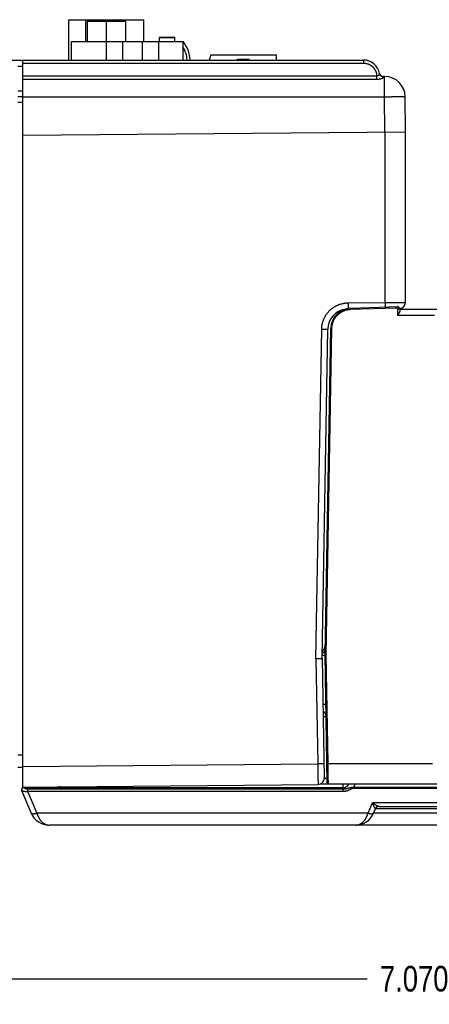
# Model space of a CAD drawing. Header units: inches. Extents: x 0 to 34, y 0 to 22.
# Tile 37 of 111: x 18.7 to 20.7, y 4.8 to 9.6. Entities that reach past the tile are written whole.
import ezdxf

# ---------------------------------------------------------------- set-up
doc = ezdxf.new("R2010")
doc.units = ezdxf.units.IN
doc.header["$LTSCALE"] = 1.87
doc.header["$MEASUREMENT"] = 0
doc.layers.get('0').update_dxf_attribs({"linetype": 'CONTINUOUS'})
doc.layers.add('DIMENSIONS', color=7, linetype='CONTINUOUS')
doc.styles.get("Standard").update_dxf_attribs({"font": 'txt', "width": 0.8})
doc.dimstyles.new('DIMSTYLE_1', dxfattribs={"dimtxt": 0.125, "dimasz": 0.18, "dimexe": 0.18, "dimexo": 0.0625, "dimgap": 0.09, "dimtad": 0, "dimtih": 1, "dimtoh": 1, "dimdec": 3, "dimzin": 4, "dimdsep": 46, "dimtxsty": 'STANDARD', "dimblk": '_FILLED', "dimblk1": '_FILLED', "dimblk2": '_FILLED', "dimcen": 0.09, "dimadec": 0, "dimazin": 0, "dimtp": 0.01, "dimtm": 0.01, "dimtfac": 1, "dimtdec": 3, "dimtofl": 0, "dimtmove": 0, "dimatfit": 3, "dimldrblk": '_FILLED', "dimfxl": 1, "dimtolj": 1, "dimtzin": 4, "dimarcsym": 0})

# ---------------------------------------------------------------- blocks, each defined once
blk = doc.blocks.new('_FILLED')
at = {"color": 0, "linetype": 'BYBLOCK'}
blk.add_solid([(0, 0), (-1, 0.174), (-1, -0.174)], dxfattribs=at)
blk = doc.blocks.new('*D0')
at = {"layer": 'DIMENSIONS', "color": 2, "linetype": 'CONTINUOUS'}
for p, q in [((17.5503, 7.3875), (17.5503, 4.805)), ((24.6201, 5.9168), (24.6201, 4.805)), ((17.5503, 4.93), (20.4163, 4.93)), ((24.6201, 4.93), (21.9663, 4.93))]:
    blk.add_line(p, q, dxfattribs=at)
at = {"layer": 'DIMENSIONS', "color": 2, "linetype": 'CONTINUOUS', "xscale": 0.18, "yscale": 0.18, "zscale": 0.18, "rotation": 180}
blk.add_blockref('_FILLED', (17.5503, 4.93), dxfattribs=at)
at = {"layer": 'DIMENSIONS', "color": 2, "linetype": 'CONTINUOUS', "xscale": 0.18, "yscale": 0.18, "zscale": 0.18}
blk.add_blockref('_FILLED', (24.6201, 4.93), dxfattribs=at)
at = {"layer": 'DIMENSIONS', "color": 2, "linetype": 'CONTINUOUS', "width": 0.8}
for s, p in [('[', (21.1038, 4.8675)), (']', (21.8038, 4.8675)), ('7.070', (20.4788, 4.8675)), ('179.57', (21.2038, 4.8675))]:
    blk.add_text(s, height=0.125, dxfattribs=at).set_placement(p)

msp = doc.modelspace()

# ---------------------------------------------------------------- linework, layer by layer
at = {"color": 7, "linetype": 'CONTINUOUS'}
for p, q in [((18.961, 9.416), (18.961, 9.613)), ((18.961, 9.613), (19.326, 9.613)), ((19.0436, 9.506), (19.0436, 9.613)), ((19.05, 9.6035), (19.05, 9.506)), ((19.237, 9.6035), (19.05, 9.6035)), ((19.1435, 9.6035), (19.1435, 9.506)), ((19.2086, 9.6035), (19.2086, 9.613)), ((19.237, 9.6035), (19.237, 9.506)), ((19.326, 9.506), (19.326, 9.613)), ((19.4033, 9.506), (19.4033, 9.527)), ((19.4033, 9.527), (19.4783, 9.527)), ((19.4033, 9.526), (19.4783, 9.526)), ((19.4783, 9.506), (19.4783, 9.527)), ((18.9733, 9.416), (18.9733, 9.506)), ((18.9733, 9.506), (19.5183, 9.506)), ((19.1433, 9.506), (19.1433, 9.416)), ((19.2233, 9.506), (19.2233, 9.416)), ((19.3183, 9.506), (19.3183, 9.416)), ((19.3983, 9.506), (19.3983, 9.416)), ((19.5183, 9.416), (19.5183, 9.506)), ((19.6544, 9.441), (19.6453, 9.416)), ((19.6544, 9.441), (19.9733, 9.441)), ((19.9733, 9.441), (19.9733, 9.416)), ((18.4493, 9.416), (20.3985, 9.416)), ((18.7123, 9.386), (18.7363, 9.386)), ((18.7363, 5.866), (18.7363, 9.416)), ((18.7363, 9.4011), (20.3983, 9.4011)), ((19.7843, 9.416), (19.7843, 9.42)), ((19.7843, 9.42), (19.8413, 9.42)), ((19.8413, 9.416), (19.8413, 9.42)), ((20.3983, 9.416), (20.3983, 9.4011)), ((18.7363, 9.3392), (20.4633, 9.3392)), ((20.5019, 9.336), (20.4962, 9.336)), ((20.5019, 9.2369), (20.5019, 9.336)), ((18.7363, 9.3222), (20.4633, 9.3222)), ((18.7123, 9.266), (18.7363, 9.266)), ((18.7363, 9.236), (18.7123, 9.236)), ((18.7363, 9.2369), (20.5019, 9.2369)), ((20.5034, 9.0651), (20.5019, 9.2369)), ((20.6033, 9.066), (20.6018, 9.2369)), ((18.7123, 9.211), (18.7363, 9.2108)), ((18.7363, 9.0497), (20.6033, 9.066)), ((20.5042, 8.2317), (20.5042, 9.0652)), ((20.6033, 8.2323), (20.6033, 9.066)), ((20.3235, 8.2301), (20.5042, 8.2317)), ((20.3357, 8.2039), (20.5641, 8.2119)), ((20.3357, 8.2039), (20.3359, 8.1988)), ((20.3359, 8.1988), (20.5576, 8.2065)), ((20.5576, 8.2065), (20.5574, 8.2117)), ((20.5645, 8.2), (20.5651, 8.1688)), ((20.5763, 8.2003), (20.5765, 8.1927)), ((20.5763, 8.199), (24.5704, 8.199)), ((20.7459, 8.1688), (20.5651, 8.1688)), ((20.1666, 6.493), (20.1947, 8.1024)), ((20.1947, 8.1024), (20.2244, 8.1019)), ((20.1964, 6.495), (20.2244, 8.1019)), ((20.2114, 6.511), (20.2392, 8.1057)), ((20.2165, 6.51), (20.2443, 8.1056)), ((20.1666, 6.493), (20.1756, 5.9786)), ((20.1963, 6.495), (20.2065, 5.9091)), ((20.1966, 6.51), (20.2113, 6.5101)), ((20.2222, 5.886), (20.2114, 6.5091)), ((20.2257, 5.9801), (20.2165, 6.51)), ((18.7363, 6.0212), (18.7123, 6.021)), ((18.7363, 5.966), (20.1756, 5.9786)), ((20.2053, 5.9791), (20.1756, 5.9786)), ((20.2257, 5.9801), (20.7355, 5.9801)), ((18.7363, 5.9612), (18.7123, 5.961)), ((18.7363, 5.866), (20.1768, 5.8786)), ((20.1884, 5.881), (24.5201, 5.881)), ((20.2993, 5.845), (20.2993, 5.881)), ((18.7302, 5.8491), (18.7775, 5.7379)), ((18.7394, 5.863), (20.2993, 5.863)), ((18.7596, 5.8569), (18.7596, 5.845)), ((18.7596, 5.8569), (20.2993, 5.8569)), ((18.7596, 5.845), (18.8051, 5.7379)), ((18.7596, 5.845), (20.2993, 5.845)), ((20.3519, 5.8652), (24.4343, 5.8652)), ((20.3519, 5.861), (24.4343, 5.861)), ((20.4207, 5.7379), (20.4425, 5.7893)), ((20.8022, 5.7893), (20.4425, 5.7893)), ((20.4739, 5.771), (20.7708, 5.771)), ((20.4483, 5.7379), (20.4572, 5.7588)), ((20.7964, 5.7379), (20.4483, 5.7379)), ((20.7875, 5.7588), (20.4572, 5.7588)), ((24.3238, 5.68), (18.8649, 5.68))]:
    msp.add_line(p, q, dxfattribs=at)
for centre, radius, start, end in [((19.393, 9.406), 0.1604, 3.5753, 38.5801), ((19.393, 9.406), 0.1454, 3.9448, 30.412), ((20.3983, 9.336), 0.08, 9.8909, 90), ((20.3985, 9.336), 0.08, 9.9996, 90), ((20.4963, 9.356), 0.02, 191.537, 270), ((20.5019, 9.236), 0.1, 0.5, 90), ((20.5733, 8.2323), 0.03, 275.2492, 360), ((20.3244, 8.1001), 0.1, 100.2097, 179), ((20.3392, 8.104), 0.1, 92, 179), ((20.5645, 8.2001), 0.0118, 1, 88.0434), ((20.1572, 6.5648), 0.0551, 316.164, 359), ((20.2665, 6.51), 0.0551, 179, 181), ((20.1866, 6.2105), 0.03, 1, 61.6453), ((18.8853, 5.893), 0.03, 270, 301.5226), ((20.1765, 5.9086), 0.03, 270.5, 1), ((20.2993, 5.893), 0.03, 270, 336.4122), ((18.7394, 5.853), 0.01, 90, 203), ((20.4756, 5.751), 0.02, 90, 157), ((18.8649, 5.775), 0.095, 202.9827, 270), ((20.3608, 5.775), 0.095, 270, 337.0074)]:
    msp.add_arc(centre, radius, start, end, dxfattribs=at)
for points, knots in [([(20.3983, 9.4011), (20.3994, 9.4011), (20.4014, 9.4011), (20.4045, 9.4009), (20.4076, 9.4005), (20.4107, 9.4), (20.4137, 9.3993), (20.4167, 9.3985), (20.4196, 9.3976), (20.4225, 9.3965), (20.4254, 9.3953), (20.4282, 9.3939), (20.4309, 9.3925), (20.4335, 9.3908), (20.4361, 9.3891), (20.4386, 9.3872), (20.4409, 9.3853), (20.4432, 9.3832), (20.4454, 9.381), (20.4475, 9.3787), (20.4495, 9.3763), (20.4513, 9.3738), (20.4531, 9.3713), (20.4547, 9.3686), (20.4562, 9.3659), (20.4575, 9.3631), (20.4587, 9.3603), (20.4598, 9.3574), (20.4607, 9.3544), (20.4615, 9.3514), (20.4622, 9.3484), (20.4627, 9.3454), (20.4631, 9.3423), (20.4632, 9.3402), (20.4633, 9.3392)], [0, 0, 0, 0, 0.031195, 0.062442, 0.093719, 0.125002, 0.156274, 0.187536, 0.218798, 0.250063, 0.281328, 0.312588, 0.343842, 0.375094, 0.406344, 0.437594, 0.468846, 0.5001, 0.531355, 0.562611, 0.593867, 0.625123, 0.656381, 0.687641, 0.718903, 0.750161, 0.781415, 0.812668, 0.843926, 0.875192, 0.906451, 0.937684, 0.968873, 1, 1, 1, 1]), ([(20.4633, 9.3392), (20.4635, 9.3392), (20.464, 9.3392), (20.4647, 9.3392), (20.4654, 9.3393), (20.4661, 9.3394), (20.4668, 9.3396), (20.4676, 9.3398), (20.4684, 9.3401), (20.4692, 9.3404), (20.47, 9.3408), (20.4707, 9.3412), (20.4715, 9.3417), (20.4723, 9.3422), (20.473, 9.3428), (20.4737, 9.3434), (20.4744, 9.3441), (20.475, 9.3447), (20.4755, 9.3453), (20.4759, 9.346), (20.4763, 9.3466), (20.4766, 9.3472), (20.4769, 9.3478), (20.4771, 9.3483), (20.4772, 9.3488), (20.4772, 9.3493), (20.4772, 9.3496), (20.4772, 9.3498)], [0, 0, 0, 0, 0.036342, 0.073178, 0.110797, 0.149453, 0.189353, 0.230683, 0.273666, 0.318449, 0.364874, 0.412584, 0.461251, 0.510565, 0.559991, 0.608725, 0.656111, 0.701754, 0.745284, 0.786357, 0.824731, 0.860383, 0.893288, 0.923463, 0.951022, 0.976381, 1, 1, 1, 1]), ([(20.4633, 9.3222), (20.4633, 9.3224), (20.4633, 9.3229), (20.4633, 9.3236), (20.4633, 9.3245), (20.4633, 9.3253), (20.4633, 9.3263), (20.4633, 9.3273), (20.4633, 9.3283), (20.4633, 9.3294), (20.4633, 9.3305), (20.4633, 9.3317), (20.4633, 9.3329), (20.4633, 9.3341), (20.4633, 9.3354), (20.4633, 9.3367), (20.4633, 9.3379), (20.4633, 9.3388), (20.4633, 9.3392)], [0, 0, 0, 0, 0.040383, 0.084779, 0.133006, 0.184862, 0.240133, 0.29859, 0.359992, 0.424083, 0.490598, 0.559262, 0.629792, 0.701894, 0.775271, 0.84962, 0.924633, 1, 1, 1, 1]), ([(20.4633, 9.3222), (20.4639, 9.3222), (20.4653, 9.3222), (20.4673, 9.3223), (20.4692, 9.3224), (20.4711, 9.3226), (20.473, 9.3228), (20.4748, 9.3231), (20.4767, 9.3234), (20.4784, 9.3238), (20.4802, 9.3242), (20.4818, 9.3247), (20.4834, 9.3251), (20.4849, 9.3256), (20.4863, 9.3262), (20.4877, 9.3267), (20.489, 9.3272), (20.4901, 9.3278), (20.4912, 9.3283), (20.4922, 9.3288), (20.4931, 9.3293), (20.4939, 9.3299), (20.4946, 9.3304), (20.4952, 9.3308), (20.4957, 9.3313), (20.4961, 9.3317), (20.4964, 9.3322), (20.4967, 9.3326), (20.4968, 9.333), (20.4969, 9.3333), (20.4969, 9.3336), (20.4969, 9.3337)], [0, 0, 0, 0, 0.054573, 0.108146, 0.160817, 0.212659, 0.263761, 0.31425, 0.364218, 0.413469, 0.461542, 0.508056, 0.552857, 0.595833, 0.636919, 0.676069, 0.713189, 0.748112, 0.780683, 0.810854, 0.83863, 0.864035, 0.887117, 0.907945, 0.926579, 0.943091, 0.957585, 0.970217, 0.981234, 0.990996, 1, 1, 1, 1]), ([(20.4969, 9.3337), (20.4964, 9.3337), (20.4956, 9.3337), (20.4943, 9.3338), (20.4931, 9.334), (20.4918, 9.3342), (20.4906, 9.3346), (20.4894, 9.335), (20.4882, 9.3355), (20.4871, 9.3361), (20.486, 9.3367), (20.485, 9.3374), (20.484, 9.3382), (20.483, 9.339), (20.4821, 9.3399), (20.4813, 9.3408), (20.4805, 9.3418), (20.4798, 9.3428), (20.4792, 9.3439), (20.4786, 9.345), (20.4781, 9.3462), (20.4777, 9.3473), (20.4774, 9.3485), (20.4772, 9.3494), (20.4772, 9.3498)], [0, 0, 0, 0, 0.046034, 0.092037, 0.138001, 0.183918, 0.229783, 0.275588, 0.321331, 0.367006, 0.412612, 0.458146, 0.503609, 0.549002, 0.594326, 0.639585, 0.684782, 0.729924, 0.775015, 0.820064, 0.865078, 0.910066, 0.955036, 1, 1, 1, 1]), ([(20.4969, 9.3337), (20.4968, 9.3339), (20.4967, 9.3343), (20.4966, 9.3349), (20.4965, 9.3354), (20.4964, 9.3357), (20.4963, 9.3359), (20.4963, 9.336), (20.4963, 9.336)], [0, 0, 0, 0, 0.304575, 0.554462, 0.749194, 0.88849, 0.972125, 1, 1, 1, 1]), ([(20.5019, 9.2369), (20.5033, 9.2369), (20.5061, 9.2369), (20.5103, 9.237), (20.5145, 9.237), (20.5187, 9.237), (20.5229, 9.2371), (20.527, 9.2371), (20.5311, 9.2371), (20.5351, 9.2371), (20.5391, 9.2372), (20.543, 9.2372), (20.5468, 9.2372), (20.5506, 9.2372), (20.5542, 9.2372), (20.5578, 9.2372), (20.5613, 9.2372), (20.5646, 9.2372), (20.5679, 9.2373), (20.571, 9.2373), (20.574, 9.2373), (20.5769, 9.2373), (20.5796, 9.2372), (20.5822, 9.2372), (20.5846, 9.2372), (20.5869, 9.2372), (20.5891, 9.2372), (20.5911, 9.2372), (20.5929, 9.2372), (20.5946, 9.2372), (20.5961, 9.2371), (20.5974, 9.2371), (20.5986, 9.2371), (20.5995, 9.2371), (20.6004, 9.237), (20.601, 9.237), (20.6015, 9.237), (20.6017, 9.2369), (20.6018, 9.2369), (20.6018, 9.2369)], [0, 0, 0, 0, 0.042435, 0.084793, 0.126998, 0.168974, 0.210646, 0.251938, 0.292776, 0.333086, 0.372796, 0.411834, 0.45013, 0.487615, 0.524221, 0.559882, 0.594535, 0.628116, 0.660566, 0.691825, 0.721838, 0.75055, 0.777909, 0.803867, 0.828377, 0.851394, 0.872877, 0.892788, 0.91109, 0.92775, 0.94274, 0.956031, 0.967601, 0.977428, 0.985495, 0.991789, 0.9963, 0.999026, 1, 1, 1, 1]), ([(20.1947, 8.1024), (20.1947, 8.1041), (20.1948, 8.1075), (20.1952, 8.1127), (20.1958, 8.1178), (20.1966, 8.1229), (20.1976, 8.1279), (20.1988, 8.1329), (20.2002, 8.1379), (20.2018, 8.1428), (20.2036, 8.1476), (20.2056, 8.1524), (20.2078, 8.1571), (20.2101, 8.1616), (20.2126, 8.1661), (20.2153, 8.1705), (20.2182, 8.1748), (20.2212, 8.1789), (20.2244, 8.183), (20.2278, 8.1869), (20.2313, 8.1907), (20.235, 8.1943), (20.2388, 8.1978), (20.2427, 8.2011), (20.2468, 8.2043), (20.251, 8.2073), (20.2553, 8.2101), (20.2597, 8.2128), (20.2642, 8.2152), (20.2688, 8.2175), (20.2735, 8.2197), (20.2783, 8.2216), (20.2831, 8.2233), (20.288, 8.2249), (20.293, 8.2262), (20.298, 8.2274), (20.3031, 8.2284), (20.3082, 8.2291), (20.3133, 8.2297), (20.3184, 8.23), (20.3218, 8.2301), (20.3235, 8.2301)], [0, 0, 0, 0, 0.025592, 0.051204, 0.076832, 0.102471, 0.128118, 0.153771, 0.179425, 0.205077, 0.230725, 0.256372, 0.28202, 0.307668, 0.333316, 0.358964, 0.384611, 0.410258, 0.435906, 0.461555, 0.487204, 0.51285, 0.538496, 0.564143, 0.589794, 0.615444, 0.641091, 0.666737, 0.692385, 0.718036, 0.743687, 0.769334, 0.794982, 0.820633, 0.846288, 0.871946, 0.8976, 0.923241, 0.94886, 0.97445, 1, 1, 1, 1]), ([(20.3235, 8.2301), (20.3235, 8.2296), (20.3236, 8.2284), (20.3236, 8.2267), (20.3236, 8.225), (20.3236, 8.2233), (20.3236, 8.2216), (20.3236, 8.22), (20.3236, 8.2184), (20.3236, 8.2168), (20.3236, 8.2153), (20.3236, 8.2138), (20.3236, 8.2124), (20.3236, 8.2111), (20.3236, 8.2098), (20.3236, 8.2085), (20.3236, 8.2074), (20.3236, 8.2063), (20.3236, 8.2053), (20.3236, 8.2044), (20.3236, 8.2035), (20.3236, 8.203), (20.3236, 8.2028)], [0, 0, 0, 0, 0.062925, 0.125642, 0.187945, 0.249628, 0.310487, 0.370322, 0.428937, 0.486136, 0.541733, 0.595543, 0.64739, 0.697101, 0.744515, 0.789473, 0.831828, 0.871441, 0.90818, 0.941925, 0.972565, 1, 1, 1, 1]), ([(20.5042, 8.2317), (20.5056, 8.2317), (20.5084, 8.2317), (20.5126, 8.2318), (20.5168, 8.2318), (20.521, 8.2318), (20.5251, 8.2318), (20.5292, 8.2319), (20.5333, 8.2319), (20.5373, 8.2319), (20.5412, 8.2319), (20.5451, 8.232), (20.5489, 8.232), (20.5526, 8.232), (20.5562, 8.232), (20.5598, 8.232), (20.5632, 8.2321), (20.5665, 8.2321), (20.5697, 8.2321), (20.5728, 8.2321), (20.5758, 8.2321), (20.5786, 8.2322), (20.5813, 8.2322), (20.5839, 8.2322), (20.5863, 8.2322), (20.5886, 8.2322), (20.5907, 8.2322), (20.5927, 8.2322), (20.5945, 8.2323), (20.5962, 8.2323), (20.5976, 8.2323), (20.5989, 8.2323), (20.6001, 8.2323), (20.6011, 8.2323), (20.6019, 8.2323), (20.6025, 8.2323), (20.6029, 8.2323), (20.6032, 8.2323), (20.6033, 8.2323), (20.6033, 8.2323)], [0, 0, 0, 0, 0.04261, 0.085117, 0.127445, 0.169522, 0.211275, 0.252636, 0.293535, 0.333896, 0.373646, 0.412717, 0.451042, 0.488546, 0.525154, 0.560791, 0.5954, 0.628931, 0.661332, 0.692542, 0.722501, 0.751155, 0.778453, 0.804349, 0.828801, 0.851773, 0.873223, 0.893106, 0.911381, 0.928014, 0.942975, 0.95624, 0.967785, 0.977589, 0.985634, 0.991908, 0.9964, 0.999099, 1, 1, 1, 1]), ([(20.5042, 8.2317), (20.5042, 8.2312), (20.5042, 8.2301), (20.5042, 8.2284), (20.5043, 8.2268), (20.5043, 8.2252), (20.5043, 8.2236), (20.5043, 8.2221), (20.5043, 8.2205), (20.5043, 8.219), (20.5043, 8.2176), (20.5043, 8.2162), (20.5043, 8.2148), (20.5043, 8.2135), (20.5043, 8.2122), (20.5043, 8.211), (20.5043, 8.2102), (20.5043, 8.2098)], [0, 0, 0, 0, 0.074695, 0.149167, 0.223195, 0.29656, 0.369041, 0.440425, 0.510499, 0.579054, 0.645887, 0.710798, 0.773596, 0.834092, 0.892107, 0.947469, 1, 1, 1, 1]), ([(20.2443, 8.1056), (20.2443, 8.1069), (20.2444, 8.1095), (20.2447, 8.1134), (20.2452, 8.1172), (20.2458, 8.1211), (20.2466, 8.1249), (20.2476, 8.1287), (20.2486, 8.1324), (20.2499, 8.1361), (20.2513, 8.1397), (20.2528, 8.1433), (20.2545, 8.1468), (20.2563, 8.1503), (20.2583, 8.1536), (20.2604, 8.1569), (20.2627, 8.1601), (20.265, 8.1632), (20.2675, 8.1662), (20.2701, 8.1691), (20.2729, 8.1718), (20.2757, 8.1745), (20.2787, 8.177), (20.2817, 8.1795), (20.2848, 8.1818), (20.2881, 8.1839), (20.2914, 8.1859), (20.2948, 8.1878), (20.2983, 8.1896), (20.3018, 8.1912), (20.3055, 8.1927), (20.3091, 8.194), (20.3128, 8.1951), (20.3166, 8.1961), (20.3204, 8.197), (20.3242, 8.1977), (20.3281, 8.1982), (20.332, 8.1986), (20.3346, 8.1987), (20.3359, 8.1988)], [0, 0, 0, 0, 0.027048, 0.054094, 0.081136, 0.108166, 0.135185, 0.162194, 0.189203, 0.216221, 0.243249, 0.270287, 0.297329, 0.324361, 0.351382, 0.378399, 0.40542, 0.432444, 0.459466, 0.486488, 0.513509, 0.540531, 0.567553, 0.594574, 0.621593, 0.64861, 0.675631, 0.702663, 0.729703, 0.756739, 0.783765, 0.810781, 0.83779, 0.864798, 0.891814, 0.918844, 0.945886, 0.972939, 1, 1, 1, 1]), ([(20.5645, 8.2), (20.5645, 8.2002), (20.5645, 8.2006), (20.5643, 8.2012), (20.5641, 8.2018), (20.5638, 8.2024), (20.5635, 8.203), (20.5631, 8.2035), (20.5627, 8.204), (20.5622, 8.2045), (20.5617, 8.205), (20.5612, 8.2054), (20.5606, 8.2057), (20.56, 8.206), (20.5594, 8.2062), (20.5588, 8.2064), (20.5582, 8.2065), (20.5578, 8.2065), (20.5576, 8.2065)], [0, 0, 0, 0, 0.059547, 0.119955, 0.181386, 0.243854, 0.307259, 0.371417, 0.436083, 0.500981, 0.565818, 0.630305, 0.694181, 0.757232, 0.819314, 0.880383, 0.940528, 1, 1, 1, 1]), ([(20.5645, 8.2), (20.5657, 8.1997), (20.5681, 8.2006), (20.5709, 8.2022), (20.5726, 8.2048), (20.5726, 8.2078), (20.5707, 8.2102), (20.5677, 8.2117), (20.5653, 8.2119), (20.5641, 8.2119)], [0, 0, 0, 0, 0.164335, 0.314075, 0.442713, 0.55933, 0.687713, 0.836811, 1, 1, 1, 1]), ([(20.5763, 8.2003), (20.5763, 8.2003), (20.5763, 8.2003), (20.5762, 8.2003), (20.5761, 8.2003), (20.5759, 8.2003), (20.5756, 8.2003), (20.5753, 8.2002), (20.575, 8.2002), (20.5746, 8.2002), (20.5741, 8.2002), (20.5737, 8.2002), (20.5731, 8.2002), (20.5726, 8.2002), (20.572, 8.2001), (20.5713, 8.2001), (20.5706, 8.2001), (20.5699, 8.2001), (20.5692, 8.2001), (20.5685, 8.2001), (20.5677, 8.2), (20.5669, 8.2), (20.5661, 8.2), (20.5653, 8.2), (20.5648, 8.2), (20.5645, 8.2)], [0, 0, 0, 0, 0.002387, 0.00934, 0.020889, 0.037009, 0.057643, 0.082678, 0.111977, 0.145417, 0.182847, 0.224094, 0.268968, 0.317255, 0.368722, 0.423137, 0.480244, 0.539778, 0.60146, 0.665003, 0.730109, 0.796473, 0.863787, 0.931735, 1, 1, 1, 1]), ([(20.5765, 8.1927), (20.5765, 8.1925), (20.5764, 8.192), (20.5764, 8.1913), (20.5762, 8.1906), (20.576, 8.1897), (20.5758, 8.1888), (20.5754, 8.1878), (20.575, 8.1868), (20.5745, 8.1857), (20.574, 8.1844), (20.5734, 8.1832), (20.5727, 8.1818), (20.5719, 8.1804), (20.5711, 8.1789), (20.5702, 8.1773), (20.5692, 8.1757), (20.5682, 8.174), (20.5672, 8.1723), (20.5661, 8.1705), (20.5654, 8.1693), (20.5651, 8.1688)], [0, 0, 0, 0, 0.024402, 0.051101, 0.080338, 0.112418, 0.147605, 0.1861, 0.22817, 0.273959, 0.323584, 0.376967, 0.434134, 0.494998, 0.55939, 0.627196, 0.698033, 0.771276, 0.846371, 0.922826, 1, 1, 1, 1]), ([(20.2392, 8.1057), (20.2392, 8.1057), (20.2392, 8.1057), (20.2393, 8.1057), (20.2394, 8.1057), (20.2395, 8.1057), (20.2396, 8.1057), (20.2398, 8.1057), (20.24, 8.1057), (20.2403, 8.1057), (20.2406, 8.1057), (20.2409, 8.1057), (20.2412, 8.1057), (20.2415, 8.1056), (20.2419, 8.1056), (20.2423, 8.1056), (20.2427, 8.1056), (20.2431, 8.1056), (20.2435, 8.1056), (20.2439, 8.1056), (20.2442, 8.1056), (20.2443, 8.1056)], [0, 0, 0, 0, 0.00349, 0.013737, 0.030711, 0.054301, 0.084349, 0.12065, 0.162957, 0.21098, 0.264393, 0.322829, 0.385891, 0.453147, 0.524138, 0.598379, 0.675363, 0.754563, 0.835439, 0.917438, 1, 1, 1, 1]), ([(20.1666, 6.493), (20.1697, 6.493), (20.1755, 6.4931), (20.1836, 6.4928), (20.1898, 6.4935), (20.1945, 6.4921), (20.1963, 6.4941), (20.1964, 6.4949)], [0, 0, 0, 0, 0.299947, 0.571947, 0.786164, 0.922697, 1, 1, 1, 1]), ([(20.2117, 6.5297), (20.2113, 6.5293), (20.2103, 6.5282), (20.2085, 6.5265), (20.2063, 6.5246), (20.204, 6.5228), (20.2016, 6.5211), (20.1992, 6.5195), (20.1976, 6.5185), (20.1968, 6.5181)], [0, 0, 0, 0, 0.08494, 0.236776, 0.390155, 0.544724, 0.700017, 0.855893, 1, 1, 1, 1]), ([(20.2114, 6.511), (20.2114, 6.511), (20.2114, 6.511), (20.2114, 6.511), (20.2115, 6.5109), (20.2116, 6.5109), (20.2118, 6.5109), (20.212, 6.5108), (20.2122, 6.5108), (20.2124, 6.5108), (20.2127, 6.5107), (20.213, 6.5106), (20.2133, 6.5106), (20.2137, 6.5105), (20.214, 6.5104), (20.2144, 6.5104), (20.2148, 6.5103), (20.2152, 6.5102), (20.2156, 6.5101), (20.216, 6.5101), (20.2163, 6.51), (20.2165, 6.51)], [0, 0, 0, 0, 0.003525, 0.013681, 0.030452, 0.053753, 0.083435, 0.119335, 0.161233, 0.20887, 0.261962, 0.320144, 0.383067, 0.450314, 0.521427, 0.595903, 0.673235, 0.752894, 0.834294, 0.916837, 1, 1, 1, 1]), ([(20.2114, 6.5091), (20.2114, 6.5091), (20.2114, 6.5091), (20.2114, 6.5091), (20.2115, 6.5091), (20.2116, 6.5091), (20.2118, 6.5091), (20.212, 6.5092), (20.2122, 6.5092), (20.2124, 6.5092), (20.2127, 6.5093), (20.213, 6.5093), (20.2133, 6.5094), (20.2137, 6.5095), (20.214, 6.5095), (20.2144, 6.5096), (20.2148, 6.5097), (20.2152, 6.5097), (20.2156, 6.5098), (20.216, 6.5099), (20.2163, 6.5099), (20.2165, 6.51)], [0, 0, 0, 0, 0.003306, 0.01326, 0.029852, 0.052995, 0.082541, 0.118323, 0.160124, 0.207693, 0.260737, 0.318898, 0.381833, 0.449113, 0.520278, 0.594839, 0.672288, 0.752095, 0.833692, 0.916493, 1, 1, 1, 1]), ([(20.2002, 6.2701), (20.2005, 6.2701), (20.2012, 6.2701), (20.2023, 6.2701), (20.2036, 6.2701), (20.2049, 6.2701), (20.2061, 6.2701), (20.2073, 6.2701), (20.2084, 6.2701), (20.2094, 6.2701), (20.2103, 6.2701), (20.2112, 6.2701), (20.212, 6.2701), (20.2127, 6.2701), (20.2134, 6.2701), (20.2139, 6.2701), (20.2144, 6.2701), (20.2148, 6.27), (20.2151, 6.27), (20.2153, 6.27), (20.2154, 6.27), (20.2155, 6.27), (20.2155, 6.2699)], [0, 0, 0, 0, 0.047983, 0.137539, 0.223869, 0.30672, 0.385849, 0.461022, 0.53202, 0.598634, 0.660669, 0.717942, 0.770286, 0.817548, 0.85959, 0.896289, 0.927541, 0.953256, 0.973365, 0.987823, 0.996628, 1, 1, 1, 1]), ([(20.2013, 6.2112), (20.2015, 6.2112), (20.2022, 6.2112), (20.2033, 6.2112), (20.2047, 6.2112), (20.2059, 6.2112), (20.2071, 6.2112), (20.2083, 6.2112), (20.2094, 6.2112), (20.2104, 6.2112), (20.2113, 6.2112), (20.2122, 6.2112), (20.213, 6.2112), (20.2138, 6.2112), (20.2144, 6.2112), (20.215, 6.2111), (20.2154, 6.2111), (20.2158, 6.2111), (20.2161, 6.2111), (20.2164, 6.2111), (20.2165, 6.211), (20.2166, 6.211), (20.2166, 6.211)], [0, 0, 0, 0, 0.047648, 0.13723, 0.223593, 0.30647, 0.385623, 0.460822, 0.531844, 0.598482, 0.660539, 0.717834, 0.770198, 0.817477, 0.859535, 0.896249, 0.927513, 0.953238, 0.973355, 0.987819, 0.996627, 1, 1, 1, 1]), ([(20.1756, 5.9786), (20.1756, 5.9772), (20.1756, 5.9743), (20.1757, 5.9701), (20.1758, 5.9659), (20.1758, 5.9617), (20.1759, 5.9575), (20.1759, 5.9534), (20.176, 5.9493), (20.1761, 5.9453), (20.1761, 5.9413), (20.1762, 5.9374), (20.1762, 5.9336), (20.1763, 5.9298), (20.1763, 5.9262), (20.1764, 5.9226), (20.1764, 5.9192), (20.1765, 5.9158), (20.1765, 5.9126), (20.1765, 5.9095), (20.1766, 5.9065), (20.1766, 5.9036), (20.1766, 5.9008), (20.1767, 5.8983), (20.1767, 5.8958), (20.1767, 5.8935), (20.1767, 5.8914), (20.1768, 5.8894), (20.1768, 5.8875), (20.1768, 5.8859), (20.1768, 5.8844), (20.1768, 5.883), (20.1768, 5.8819), (20.1768, 5.8809), (20.1768, 5.8801), (20.1768, 5.8795), (20.1768, 5.879), (20.1768, 5.8788), (20.1768, 5.8786), (20.1768, 5.8786)], [0, 0, 0, 0, 0.042485, 0.084874, 0.127094, 0.169074, 0.210742, 0.252033, 0.292873, 0.333185, 0.372893, 0.411929, 0.450228, 0.487716, 0.524318, 0.559956, 0.594573, 0.628115, 0.660528, 0.691763, 0.721767, 0.750482, 0.777847, 0.803807, 0.82832, 0.851349, 0.872857, 0.892795, 0.911122, 0.927802, 0.942807, 0.95611, 0.967688, 0.977521, 0.98559, 0.991882, 0.996385, 0.999092, 1, 1, 1, 1]), ([(20.2206, 5.9801), (20.2206, 5.9801), (20.2206, 5.9801), (20.2207, 5.9801), (20.2208, 5.9801), (20.2209, 5.9801), (20.221, 5.9801), (20.2212, 5.9801), (20.2214, 5.9801), (20.2217, 5.9801), (20.222, 5.9801), (20.2223, 5.9801), (20.2226, 5.9801), (20.2229, 5.9801), (20.2233, 5.9801), (20.2237, 5.9801), (20.2241, 5.9801), (20.2245, 5.9801), (20.2249, 5.9801), (20.2253, 5.9801), (20.2256, 5.9801), (20.2257, 5.9801)], [0, 0, 0, 0, 0.00349, 0.013736, 0.030709, 0.054297, 0.084343, 0.120641, 0.162945, 0.210966, 0.264375, 0.322809, 0.385869, 0.453124, 0.524114, 0.598355, 0.67534, 0.754543, 0.835424, 0.91743, 1, 1, 1, 1]), ([(20.2273, 5.881), (20.2273, 5.881), (20.2273, 5.8812), (20.2273, 5.8814), (20.2273, 5.8818), (20.2273, 5.8824), (20.2273, 5.8832), (20.2273, 5.8841), (20.2273, 5.8852), (20.2273, 5.8864), (20.2272, 5.8878), (20.2272, 5.8894), (20.2272, 5.8911), (20.2272, 5.893), (20.2271, 5.895), (20.2271, 5.8972), (20.227, 5.8995), (20.227, 5.9019), (20.227, 5.9045), (20.2269, 5.9072), (20.2269, 5.91), (20.2268, 5.913), (20.2268, 5.9161), (20.2267, 5.9192), (20.2267, 5.9225), (20.2266, 5.9259), (20.2265, 5.9294), (20.2265, 5.9329), (20.2264, 5.9366), (20.2264, 5.9403), (20.2263, 5.9441), (20.2262, 5.9479), (20.2262, 5.9518), (20.2261, 5.9558), (20.226, 5.9598), (20.226, 5.9638), (20.2259, 5.9679), (20.2258, 5.9719), (20.2258, 5.976), (20.2257, 5.9788), (20.2257, 5.9801)], [0, 0, 0, 0, 0.000852, 0.003405, 0.007657, 0.013599, 0.021223, 0.030515, 0.04146, 0.054039, 0.068232, 0.084013, 0.101358, 0.120236, 0.140615, 0.162461, 0.185737, 0.210404, 0.23642, 0.263741, 0.292322, 0.322113, 0.353065, 0.385125, 0.418239, 0.452351, 0.487404, 0.523338, 0.560092, 0.597606, 0.635814, 0.674652, 0.714056, 0.753958, 0.794291, 0.834985, 0.875974, 0.917186, 0.958551, 1, 1, 1, 1]), ([(18.9171, 5.8676), (18.916, 5.8673), (18.9136, 5.8665), (18.9096, 5.8656), (18.9052, 5.8647), (18.9004, 5.864), (18.8955, 5.8634), (18.8904, 5.8631), (18.887, 5.863), (18.8853, 5.863)], [0, 0, 0, 0, 0.103843, 0.237196, 0.378735, 0.527407, 0.681677, 0.839762, 1, 1, 1, 1]), ([(20.195, 5.881), (20.1949, 5.881), (20.1948, 5.8811), (20.1948, 5.8812), (20.1947, 5.8815), (20.1946, 5.8818), (20.1945, 5.8822), (20.1944, 5.8827), (20.1944, 5.8833), (20.1943, 5.8838), (20.1942, 5.8842), (20.1942, 5.8844)], [0, 0, 0, 0, 0.028346, 0.075319, 0.145993, 0.241569, 0.362296, 0.508065, 0.678576, 0.873395, 1, 1, 1, 1]), ([(20.2065, 5.91), (20.2068, 5.91), (20.2075, 5.91), (20.2087, 5.9099), (20.21, 5.9098), (20.2113, 5.9097), (20.2125, 5.9095), (20.2137, 5.9094), (20.2148, 5.9093), (20.2158, 5.9091), (20.2167, 5.9089), (20.2176, 5.9088), (20.2184, 5.9086), (20.2191, 5.9083), (20.2198, 5.9081), (20.2203, 5.9078), (20.2208, 5.9076), (20.2212, 5.9073), (20.2215, 5.9069), (20.2217, 5.9066), (20.2219, 5.9062), (20.2219, 5.9059), (20.2219, 5.9058)], [0, 0, 0, 0, 0.048923, 0.131267, 0.21066, 0.286872, 0.359692, 0.428923, 0.494386, 0.555913, 0.613364, 0.666628, 0.715635, 0.760367, 0.800878, 0.837319, 0.869963, 0.89926, 0.925889, 0.95078, 0.975079, 1, 1, 1, 1]), ([(20.2222, 5.886), (20.2222, 5.8859), (20.2223, 5.8856), (20.2223, 5.8852), (20.2224, 5.8847), (20.2226, 5.8843), (20.2227, 5.8839), (20.2229, 5.8835), (20.2232, 5.8832), (20.2235, 5.8828), (20.2238, 5.8825), (20.2241, 5.8822), (20.2244, 5.8819), (20.2248, 5.8817), (20.2252, 5.8815), (20.2256, 5.8813), (20.226, 5.8812), (20.2265, 5.8811), (20.2269, 5.881), (20.2272, 5.881), (20.2273, 5.881)], [0, 0, 0, 0, 0.055556, 0.111111, 0.166667, 0.222222, 0.277778, 0.333333, 0.388889, 0.444444, 0.5, 0.555556, 0.611111, 0.666667, 0.722222, 0.777778, 0.833333, 0.888889, 0.944444, 1, 1, 1, 1]), ([(20.3519, 5.8652), (20.3524, 5.866), (20.3532, 5.8677), (20.3544, 5.8702), (20.3554, 5.8728), (20.3564, 5.8755), (20.3572, 5.8782), (20.3576, 5.88), (20.3579, 5.881), (20.3579, 5.881)], [0, 0, 0, 0, 0.164933, 0.330008, 0.495217, 0.660552, 0.826003, 0.991555, 1, 1, 1, 1]), ([(18.74, 5.863), (18.7397, 5.863), (18.7392, 5.863), (18.7385, 5.8629), (18.7378, 5.8628), (18.7371, 5.8626), (18.7364, 5.8623), (18.7357, 5.862), (18.735, 5.8617), (18.7344, 5.8613), (18.7338, 5.8608), (18.7333, 5.8603), (18.7328, 5.8598), (18.7323, 5.8592), (18.7318, 5.8586), (18.7315, 5.8579), (18.7311, 5.8572), (18.7308, 5.8566), (18.7306, 5.8558), (18.7304, 5.8551), (18.7303, 5.8544), (18.7302, 5.8536), (18.7302, 5.8528), (18.7302, 5.8521), (18.7303, 5.8513), (18.7305, 5.8506), (18.7307, 5.8499), (18.731, 5.8492), (18.7312, 5.8487), (18.7313, 5.8485)], [0, 0, 0, 0, 0.036461, 0.072934, 0.109428, 0.145954, 0.182522, 0.219141, 0.255817, 0.292557, 0.329365, 0.366244, 0.403196, 0.44022, 0.477314, 0.514475, 0.551698, 0.588976, 0.626302, 0.663666, 0.701059, 0.738472, 0.775892, 0.81331, 0.850715, 0.888096, 0.925443, 0.962747, 1, 1, 1, 1]), ([(18.7302, 5.8491), (18.7303, 5.849), (18.7304, 5.8489), (18.7306, 5.8488), (18.7309, 5.8486), (18.7311, 5.8485), (18.7313, 5.8485)], [0, 0, 0, 0, 0.174299, 0.392289, 0.665872, 1, 1, 1, 1]), ([(18.7313, 5.8485), (18.7314, 5.8484), (18.7317, 5.8484), (18.7321, 5.8482), (18.7327, 5.848), (18.7333, 5.8478), (18.734, 5.8476), (18.7348, 5.8474), (18.7356, 5.8471), (18.7366, 5.8469), (18.7377, 5.8466), (18.7388, 5.8463), (18.7401, 5.8461), (18.7414, 5.8458), (18.7428, 5.8456), (18.7443, 5.8453), (18.7459, 5.8451), (18.7475, 5.8449), (18.7492, 5.8448), (18.7509, 5.8447), (18.7526, 5.8447), (18.7544, 5.8447), (18.7561, 5.8447), (18.7579, 5.8448), (18.759, 5.845), (18.7596, 5.845)], [0, 0, 0, 0, 0.013584, 0.030024, 0.049382, 0.071721, 0.097093, 0.125548, 0.157145, 0.191948, 0.229976, 0.27119, 0.315538, 0.362892, 0.413066, 0.465835, 0.52087, 0.577794, 0.636224, 0.695826, 0.756274, 0.817245, 0.878413, 0.939443, 1, 1, 1, 1]), ([(18.74, 5.863), (18.74, 5.863), (18.7402, 5.863), (18.7405, 5.8629), (18.7409, 5.8628), (18.7413, 5.8626), (18.7417, 5.8624), (18.7423, 5.8621), (18.7429, 5.8618), (18.7436, 5.8615), (18.7443, 5.8611), (18.7451, 5.8607), (18.746, 5.8603), (18.7469, 5.8599), (18.7479, 5.8594), (18.7489, 5.859), (18.7499, 5.8586), (18.751, 5.8583), (18.7521, 5.858), (18.7532, 5.8577), (18.7543, 5.8574), (18.7554, 5.8572), (18.7564, 5.8571), (18.7575, 5.857), (18.7586, 5.8569), (18.7593, 5.8569), (18.7596, 5.8569)], [0, 0, 0, 0, 0.011142, 0.025669, 0.043755, 0.065388, 0.090706, 0.119644, 0.152137, 0.188249, 0.227945, 0.271048, 0.317271, 0.366297, 0.417684, 0.470805, 0.525076, 0.579907, 0.634697, 0.689082, 0.742894, 0.795997, 0.848289, 0.899718, 0.950281, 1, 1, 1, 1]), ([(20.2993, 5.8569), (20.3001, 5.8569), (20.3017, 5.8569), (20.3042, 5.857), (20.3067, 5.8572), (20.3093, 5.8576), (20.3119, 5.8579), (20.3145, 5.8584), (20.3171, 5.859), (20.3196, 5.8596), (20.3221, 5.8602), (20.3245, 5.8608), (20.3269, 5.8615), (20.3292, 5.8621), (20.3314, 5.8627), (20.3335, 5.8633), (20.3355, 5.8638), (20.3375, 5.8642), (20.3393, 5.8646), (20.3411, 5.8649), (20.3429, 5.8652), (20.3445, 5.8654), (20.3462, 5.8655), (20.3477, 5.8655), (20.3492, 5.8655), (20.3506, 5.8654), (20.3515, 5.8653), (20.3519, 5.8652)], [0, 0, 0, 0, 0.045452, 0.091732, 0.138874, 0.186901, 0.235817, 0.285358, 0.335024, 0.384053, 0.431879, 0.478639, 0.524361, 0.568838, 0.611664, 0.652646, 0.691779, 0.729017, 0.764473, 0.798373, 0.83093, 0.86233, 0.892676, 0.921831, 0.949581, 0.97571, 1, 1, 1, 1]), ([(20.2993, 5.845), (20.3002, 5.845), (20.302, 5.8451), (20.3047, 5.8452), (20.3075, 5.8455), (20.3103, 5.846), (20.3131, 5.8466), (20.3161, 5.8473), (20.3191, 5.8482), (20.3224, 5.8493), (20.3258, 5.8507), (20.3291, 5.8521), (20.3322, 5.8536), (20.335, 5.8549), (20.3374, 5.8561), (20.3396, 5.8572), (20.3416, 5.8581), (20.3434, 5.8589), (20.345, 5.8595), (20.3465, 5.86), (20.3478, 5.8604), (20.349, 5.8607), (20.3501, 5.8609), (20.351, 5.861), (20.3516, 5.861), (20.3519, 5.861)], [0, 0, 0, 0, 0.048259, 0.097207, 0.147097, 0.198167, 0.250656, 0.304989, 0.362029, 0.423521, 0.491053, 0.559268, 0.620873, 0.674859, 0.723316, 0.766863, 0.806232, 0.841689, 0.873371, 0.901489, 0.926335, 0.948182, 0.96741, 0.98451, 1, 1, 1, 1]), ([(20.3519, 5.8652), (20.3519, 5.865), (20.3519, 5.8645), (20.3519, 5.8638), (20.3519, 5.8631), (20.3519, 5.8624), (20.3519, 5.8617), (20.3519, 5.8612), (20.3519, 5.861)], [0, 0, 0, 0, 0.17082, 0.341183, 0.510167, 0.676882, 0.840447, 1, 1, 1, 1]), ([(20.4568, 5.7602), (20.4567, 5.7603), (20.4564, 5.7605), (20.4561, 5.7609), (20.4557, 5.7613), (20.4553, 5.7619), (20.4549, 5.7626), (20.4544, 5.7634), (20.4538, 5.7643), (20.4532, 5.7654), (20.4526, 5.7666), (20.4518, 5.7679), (20.4511, 5.7694), (20.4503, 5.7711), (20.4494, 5.7729), (20.4485, 5.7749), (20.4476, 5.777), (20.4466, 5.7792), (20.4456, 5.7816), (20.4446, 5.7841), (20.4435, 5.7867), (20.4428, 5.7884), (20.4425, 5.7893)], [0, 0, 0, 0, 0.012055, 0.026939, 0.044935, 0.066324, 0.091397, 0.120438, 0.153689, 0.191351, 0.233609, 0.280636, 0.332541, 0.389375, 0.451111, 0.517647, 0.588783, 0.664235, 0.743621, 0.826427, 0.912077, 1, 1, 1, 1]), ([(20.4739, 5.771), (20.4737, 5.771), (20.4732, 5.771), (20.4725, 5.7711), (20.4717, 5.7713), (20.4708, 5.7716), (20.4698, 5.7719), (20.4686, 5.7723), (20.4674, 5.7728), (20.4661, 5.7734), (20.4647, 5.7742), (20.4631, 5.775), (20.4614, 5.7759), (20.4597, 5.777), (20.4578, 5.7782), (20.4558, 5.7794), (20.4537, 5.7808), (20.4516, 5.7823), (20.4494, 5.784), (20.4471, 5.7857), (20.4448, 5.7874), (20.4433, 5.7887), (20.4425, 5.7893)], [0, 0, 0, 0, 0.016422, 0.036527, 0.059308, 0.085017, 0.113911, 0.14623, 0.182183, 0.221961, 0.265718, 0.313577, 0.365611, 0.421848, 0.482234, 0.546646, 0.614873, 0.686625, 0.761523, 0.839075, 0.918739, 1, 1, 1, 1]), ([(20.4739, 5.771), (20.4735, 5.771), (20.4727, 5.771), (20.4714, 5.7709), (20.4702, 5.7707), (20.469, 5.7704), (20.4678, 5.77), (20.4666, 5.7696), (20.4655, 5.769), (20.4644, 5.7684), (20.4633, 5.7678), (20.4623, 5.767), (20.4614, 5.7662), (20.4604, 5.7654), (20.4596, 5.7645), (20.4588, 5.7635), (20.458, 5.7624), (20.4574, 5.7614), (20.457, 5.7606), (20.4568, 5.7602)], [0, 0, 0, 0, 0.056134, 0.114474, 0.172847, 0.231269, 0.289755, 0.348319, 0.406974, 0.465729, 0.524595, 0.58358, 0.642688, 0.701925, 0.76129, 0.820784, 0.880404, 0.940145, 1, 1, 1, 1]), ([(18.8051, 5.7379), (18.8045, 5.7377), (18.8035, 5.7374), (18.8019, 5.7368), (18.8003, 5.7364), (18.7988, 5.7359), (18.7972, 5.7356), (18.7957, 5.7352), (18.7943, 5.7349), (18.7928, 5.7347), (18.7914, 5.7345), (18.79, 5.7343), (18.7887, 5.7342), (18.7875, 5.7342), (18.7863, 5.7342), (18.7851, 5.7342), (18.7841, 5.7343), (18.783, 5.7345), (18.7821, 5.7347), (18.7812, 5.7349), (18.7805, 5.7352), (18.7797, 5.7356), (18.7791, 5.7359), (18.7786, 5.7364), (18.7781, 5.7368), (18.7777, 5.7374), (18.7775, 5.7377), (18.7775, 5.7379)], [0, 0, 0, 0, 0.057251, 0.113941, 0.169933, 0.225052, 0.279128, 0.331996, 0.383503, 0.433521, 0.481936, 0.52864, 0.573538, 0.616537, 0.657562, 0.696554, 0.733469, 0.768283, 0.801009, 0.831699, 0.860433, 0.887324, 0.912509, 0.936188, 0.958632, 0.980178, 1, 1, 1, 1]), ([(18.8051, 5.7379), (18.8054, 5.7368), (18.8061, 5.7345), (18.8072, 5.7312), (18.8084, 5.7279), (18.8097, 5.7247), (18.8112, 5.7215), (18.8127, 5.7184), (18.8143, 5.7154), (18.816, 5.7124), (18.8178, 5.7094), (18.8198, 5.7066), (18.8218, 5.7039), (18.8239, 5.7012), (18.8261, 5.6987), (18.8284, 5.6963), (18.8308, 5.6941), (18.8333, 5.6919), (18.8359, 5.6899), (18.8386, 5.6881), (18.8413, 5.6865), (18.8441, 5.685), (18.847, 5.6837), (18.8499, 5.6826), (18.8528, 5.6816), (18.8558, 5.6809), (18.8588, 5.6804), (18.8619, 5.6801), (18.8639, 5.68), (18.8649, 5.68)], [0, 0, 0, 0, 0.039483, 0.078797, 0.118009, 0.157117, 0.19613, 0.235056, 0.273889, 0.312606, 0.351184, 0.389576, 0.427739, 0.465646, 0.503282, 0.540643, 0.577714, 0.614475, 0.650918, 0.687035, 0.722824, 0.758292, 0.793452, 0.828323, 0.862944, 0.897367, 0.93165, 0.965859, 1, 1, 1, 1]), ([(20.4207, 5.7379), (20.2412, 5.7379), (19.8821, 5.7379), (19.3436, 5.7379), (18.9846, 5.7379), (18.8051, 5.7379)], [0, 0, 0, 0, 0.333333, 0.666668, 1, 1, 1, 1]), ([(20.3608, 5.68), (20.3619, 5.68), (20.3639, 5.6801), (20.3669, 5.6804), (20.3699, 5.6809), (20.3729, 5.6816), (20.3759, 5.6826), (20.3788, 5.6837), (20.3816, 5.685), (20.3844, 5.6865), (20.3872, 5.6881), (20.3898, 5.69), (20.3924, 5.6919), (20.3949, 5.6941), (20.3973, 5.6963), (20.3996, 5.6987), (20.4018, 5.7013), (20.404, 5.7039), (20.406, 5.7066), (20.4079, 5.7095), (20.4097, 5.7124), (20.4114, 5.7154), (20.4131, 5.7184), (20.4146, 5.7215), (20.416, 5.7247), (20.4173, 5.728), (20.4185, 5.7312), (20.4197, 5.7346), (20.4203, 5.7368), (20.4207, 5.7379)], [0, 0, 0, 0, 0.03416, 0.068384, 0.102683, 0.137121, 0.171759, 0.206646, 0.241818, 0.277303, 0.313121, 0.349268, 0.385729, 0.422489, 0.459546, 0.496901, 0.534547, 0.572465, 0.61063, 0.648996, 0.687503, 0.726109, 0.764835, 0.803713, 0.842748, 0.881918, 0.921192, 0.960516, 1, 1, 1, 1]), ([(20.4483, 5.7379), (20.4482, 5.7377), (20.448, 5.7373), (20.4476, 5.7368), (20.4472, 5.7364), (20.4466, 5.7359), (20.446, 5.7355), (20.4453, 5.7352), (20.4445, 5.7349), (20.4436, 5.7347), (20.4427, 5.7345), (20.4416, 5.7343), (20.4406, 5.7342), (20.4394, 5.7342), (20.4382, 5.7342), (20.437, 5.7342), (20.4356, 5.7343), (20.4343, 5.7345), (20.4329, 5.7347), (20.4314, 5.7349), (20.43, 5.7352), (20.4285, 5.7356), (20.4269, 5.736), (20.4254, 5.7364), (20.4238, 5.7369), (20.4222, 5.7374), (20.4212, 5.7377), (20.4207, 5.7379)], [0, 0, 0, 0, 0.02081, 0.042447, 0.064949, 0.088666, 0.113881, 0.14081, 0.169608, 0.200385, 0.23321, 0.268116, 0.305105, 0.344153, 0.385212, 0.428221, 0.473096, 0.519741, 0.568062, 0.617975, 0.669387, 0.722179, 0.776169, 0.831152, 0.886918, 0.943253, 1, 1, 1, 1]), ([(20.4572, 5.7588), (20.4572, 5.7589), (20.4573, 5.7591), (20.4573, 5.7595), (20.4572, 5.7598), (20.457, 5.76), (20.4569, 5.7602), (20.4568, 5.7602)], [0, 0, 0, 0, 0.215575, 0.406461, 0.58985, 0.783019, 1, 1, 1, 1])]:
    msp.add_open_spline(points, degree=3, knots=knots, dxfattribs=at)
for points in [[(20.1964, 6.4949), (20.1964, 6.4949), (20.1964, 6.495), (20.1964, 6.495)], [(20.1964, 6.495), (20.1964, 6.495), (20.1964, 6.495), (20.1964, 6.495)], [(20.4739, 5.771), (20.4739, 5.771), (20.4739, 5.771), (20.4739, 5.771)], [(18.7775, 5.7379), (18.7775, 5.7379), (18.7775, 5.7379), (18.7775, 5.7379)]]:
    msp.add_open_spline(points, degree=3, dxfattribs=at)

# ---------------------------------------------------------------- dimensions: what is measured, and where the dimension line sits
at = {"layer": 'DIMENSIONS', "color": 2, "linetype": 'CONTINUOUS'}
dim = msp.add_linear_dim(base=(24.6201, 4.93), p1=(17.5503, 7.3875), p2=(24.6201, 5.9168), dimstyle='DIMSTYLE_1', dxfattribs=at)
dim.commit()
dim.dimension.update_dxf_attribs({"geometry": '*D0', "text_midpoint": (21.1913, 4.93), "dimtype": 160})

doc.saveas('drawing.dxf')
